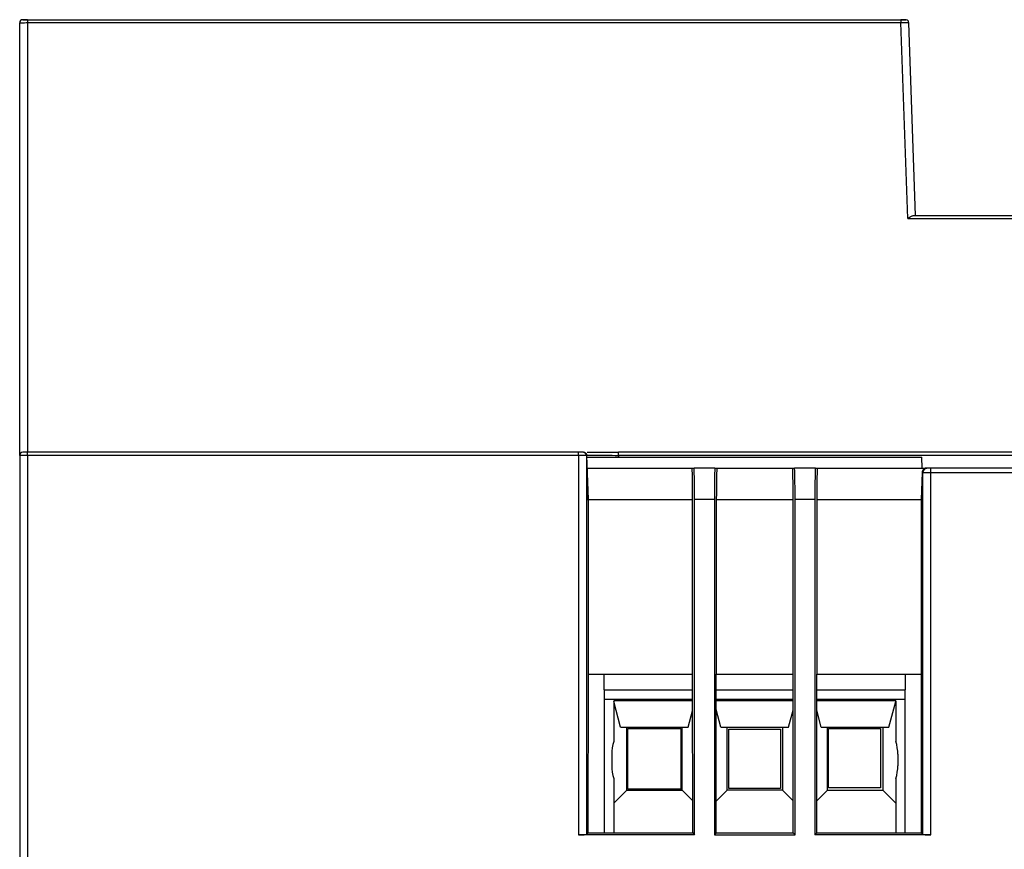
# Model space of a CAD drawing. Header units: inches. Extents: x -14 to 103, y -150 to -17.
# Tile 3 of 14: x -14 to 36, y -62 to -20. Entities that reach past the tile are written whole.
import ezdxf

# ---------------------------------------------------------------- set-up
doc = ezdxf.new("R2010")
doc.units = ezdxf.units.IN
doc.header["$MEASUREMENT"] = 0

# ---------------------------------------------------------------- blocks, each defined once
blk = doc.blocks.new('block 37')
at = {"color": 7, "lineweight": 25}
blk.add_open_spline([(-13.23, -19.545), (-13.269, -19.545), (-13.308, -19.545), (-13.345, -19.545), (-13.381, -19.545), (-13.414, -19.545), (-13.442, -19.545), (-13.469, -19.545), (-13.493, -19.545), (-13.506, -19.545), (-13.52, -19.545), (-13.525, -19.545), (-13.529, -19.545)], degree=3, knots=[0, 0, 0, 0, 1, 1, 1, 2, 2, 2, 3, 3, 3, 4, 4, 4, 4], dxfattribs=at)
blk = doc.blocks.new('block 38')
at = {"color": 7, "lineweight": 25}
blk.add_lwpolyline([(31.041, -19.536), (30.99, -19.536)], dxfattribs=at)
blk = doc.blocks.new('block 39')
at = {"color": 7, "lineweight": 25}
blk.add_open_spline([(31.257, -19.536), (31.253, -19.536), (31.249, -19.536), (31.237, -19.536), (31.225, -19.536), (31.204, -19.536), (31.179, -19.536), (31.154, -19.536), (31.125, -19.536), (31.092, -19.536), (31.076, -19.536), (31.058, -19.536), (31.041, -19.536)], degree=3, knots=[0, 0, 0, 0, 1, 1, 1, 2, 2, 2, 3, 3, 3, 4, 4, 4, 4], dxfattribs=at)
blk = doc.blocks.new('block 324')
at = {"color": 7, "lineweight": 25}
blk.add_lwpolyline([(-13.23, -41.614), (-13.23, -83.294)], dxfattribs=at)
blk = doc.blocks.new('block 325')
at = {"color": 7, "lineweight": 25}
blk.add_lwpolyline([(14.671, -41.614), (-13.23, -41.614)], dxfattribs=at)
blk = doc.blocks.new('block 326')
at = {"color": 7, "lineweight": 25}
blk.add_lwpolyline([(14.671, -41.614), (14.671, -60.832)], dxfattribs=at)
blk = doc.blocks.new('block 327')
at = {"color": 7, "lineweight": 25}
blk.add_lwpolyline([(20.54, -60.832), (14.671, -60.832)], dxfattribs=at)
blk = doc.blocks.new('block 328')
at = {"color": 7, "lineweight": 25}
blk.add_lwpolyline([(20.54, -60.832), (20.54, -43.854)], dxfattribs=at)
blk = doc.blocks.new('block 329')
at = {"color": 7, "lineweight": 25}
blk.add_lwpolyline([(21.544, -43.854), (20.54, -43.854)], dxfattribs=at)
blk = doc.blocks.new('block 330')
at = {"color": 7, "lineweight": 25}
blk.add_lwpolyline([(21.544, -43.854), (21.544, -60.832)], dxfattribs=at)
blk = doc.blocks.new('block 331')
at = {"color": 7, "lineweight": 25}
blk.add_lwpolyline([(21.544, -60.832), (25.628, -60.832)], dxfattribs=at)
blk = doc.blocks.new('block 332')
at = {"color": 7, "lineweight": 25}
blk.add_lwpolyline([(25.628, -60.832), (25.628, -43.854)], dxfattribs=at)
blk = doc.blocks.new('block 333')
at = {"color": 7, "lineweight": 25}
blk.add_lwpolyline([(26.632, -43.854), (25.628, -43.854)], dxfattribs=at)
blk = doc.blocks.new('block 334')
at = {"color": 7, "lineweight": 25}
blk.add_lwpolyline([(26.632, -43.854), (26.632, -60.832)], dxfattribs=at)
blk = doc.blocks.new('block 335')
at = {"color": 7, "lineweight": 25}
blk.add_lwpolyline([(32.501, -60.832), (26.632, -60.832)], dxfattribs=at)
blk = doc.blocks.new('block 336')
at = {"color": 7, "lineweight": 25}
blk.add_lwpolyline([(32.501, -60.832), (32.501, -42.494)], dxfattribs=at)
blk = doc.blocks.new('block 337')
at = {"color": 7, "lineweight": 25}
blk.add_lwpolyline([(39.72, -42.494), (32.501, -42.494)], dxfattribs=at)
blk = doc.blocks.new('block 356')
at = {"color": 7, "lineweight": 25}
blk.add_lwpolyline([(32.501, -42.494), (32.501, -42.254)], dxfattribs=at)
blk = doc.blocks.new('block 357')
at = {"color": 7, "lineweight": 25}
blk.add_lwpolyline([(39.72, -42.254), (32.501, -42.254)], dxfattribs=at)
blk = doc.blocks.new('block 396')
at = {"color": 7, "lineweight": 25}
blk.add_lwpolyline([(32.501, -42.494), (32.101, -42.494)], dxfattribs=at)
blk = doc.blocks.new('block 397')
at = {"color": 7, "lineweight": 25}
blk.add_open_spline([(32.341, -42.254), (32.208, -42.254), (32.101, -42.362), (32.101, -42.494)], degree=3, dxfattribs=at)
blk = doc.blocks.new('block 398')
at = {"color": 7, "lineweight": 25}
blk.add_lwpolyline([(32.501, -42.254), (32.341, -42.254)], dxfattribs=at)
blk = doc.blocks.new('block 434')
at = {"color": 7, "lineweight": 25}
blk.add_lwpolyline([(-13.63, -41.614), (-13.63, -83.294)], dxfattribs=at)
blk = doc.blocks.new('block 435')
at = {"color": 7, "lineweight": 25}
blk.add_lwpolyline([(-13.23, -41.614), (-13.63, -41.614)], dxfattribs=at)
blk = doc.blocks.new('block 461')
at = {"color": 7, "lineweight": 25}
blk.add_lwpolyline([(21.572, -42.254), (21.67, -42.254)], dxfattribs=at)
blk = doc.blocks.new('block 462')
at = {"color": 7, "lineweight": 25}
blk.add_open_spline([(21.67, -42.254), (21.655, -42.254), (21.642, -42.97), (21.642, -43.854)], degree=3, dxfattribs=at)
blk = doc.blocks.new('block 463')
at = {"color": 7, "lineweight": 25}
blk.add_lwpolyline([(21.642, -43.854), (21.642, -52.694)], dxfattribs=at)
blk = doc.blocks.new('block 464')
at = {"color": 7, "lineweight": 25}
blk.add_lwpolyline([(21.64, -60.736), (21.642, -52.694)], dxfattribs=at)
blk = doc.blocks.new('block 465')
at = {"color": 7, "lineweight": 25}
blk.add_lwpolyline([(21.64, -60.736), (21.544, -60.832)], dxfattribs=at)
blk = doc.blocks.new('block 466')
at = {"color": 7, "lineweight": 25}
blk.add_open_spline([(21.572, -42.254), (21.557, -42.254), (21.544, -42.97), (21.544, -43.854)], degree=3, dxfattribs=at)
blk = doc.blocks.new('block 467')
at = {"color": 7, "lineweight": 25}
blk.add_lwpolyline([(25.53, -52.694), (25.53, -43.854)], dxfattribs=at)
blk = doc.blocks.new('block 468')
at = {"color": 7, "lineweight": 25}
blk.add_open_spline([(25.53, -43.854), (25.53, -42.97), (25.518, -42.254), (25.502, -42.254)], degree=3, dxfattribs=at)
blk = doc.blocks.new('block 469')
at = {"color": 7, "lineweight": 25}
blk.add_lwpolyline([(25.502, -42.254), (25.6, -42.254)], dxfattribs=at)
blk = doc.blocks.new('block 470')
at = {"color": 7, "lineweight": 25}
blk.add_open_spline([(25.628, -43.854), (25.628, -42.97), (25.615, -42.254), (25.6, -42.254)], degree=3, dxfattribs=at)
blk = doc.blocks.new('block 471')
at = {"color": 7, "lineweight": 25}
blk.add_lwpolyline([(25.532, -60.736), (25.628, -60.832)], dxfattribs=at)
blk = doc.blocks.new('block 472')
at = {"color": 7, "lineweight": 25}
blk.add_lwpolyline([(25.532, -60.736), (25.53, -52.694)], dxfattribs=at)
blk = doc.blocks.new('block 473')
at = {"color": 7, "lineweight": 25}
blk.add_lwpolyline([(20.442, -52.694), (20.442, -43.854)], dxfattribs=at)
blk = doc.blocks.new('block 474')
at = {"color": 7, "lineweight": 25}
blk.add_open_spline([(20.442, -43.854), (20.442, -42.97), (20.43, -42.254), (20.414, -42.254)], degree=3, dxfattribs=at)
blk = doc.blocks.new('block 475')
at = {"color": 7, "lineweight": 25}
blk.add_lwpolyline([(20.414, -42.254), (20.512, -42.254)], dxfattribs=at)
blk = doc.blocks.new('block 476')
at = {"color": 7, "lineweight": 25}
blk.add_open_spline([(20.54, -43.854), (20.54, -42.97), (20.527, -42.254), (20.512, -42.254)], degree=3, dxfattribs=at)
blk = doc.blocks.new('block 477')
at = {"color": 7, "lineweight": 25}
blk.add_lwpolyline([(20.445, -60.736), (20.54, -60.832)], dxfattribs=at)
blk = doc.blocks.new('block 478')
at = {"color": 7, "lineweight": 25}
blk.add_lwpolyline([(20.445, -60.736), (20.442, -52.694)], dxfattribs=at)
blk = doc.blocks.new('block 479')
at = {"color": 7, "lineweight": 25}
blk.add_lwpolyline([(26.66, -42.254), (26.758, -42.254)], dxfattribs=at)
blk = doc.blocks.new('block 480')
at = {"color": 7, "lineweight": 25}
blk.add_open_spline([(26.758, -42.254), (26.743, -42.254), (26.73, -42.97), (26.73, -43.854)], degree=3, dxfattribs=at)
blk = doc.blocks.new('block 481')
at = {"color": 7, "lineweight": 25}
blk.add_lwpolyline([(26.73, -43.854), (26.73, -52.694)], dxfattribs=at)
blk = doc.blocks.new('block 482')
at = {"color": 7, "lineweight": 25}
blk.add_lwpolyline([(26.728, -60.736), (26.73, -52.694)], dxfattribs=at)
blk = doc.blocks.new('block 483')
at = {"color": 7, "lineweight": 25}
blk.add_lwpolyline([(26.728, -60.736), (26.632, -60.832)], dxfattribs=at)
blk = doc.blocks.new('block 484')
at = {"color": 7, "lineweight": 25}
blk.add_open_spline([(26.66, -42.254), (26.645, -42.254), (26.632, -42.97), (26.632, -43.854)], degree=3, dxfattribs=at)
blk = doc.blocks.new('block 485')
at = {"color": 7, "lineweight": 25}
blk.add_lwpolyline([(15.071, -41.614), (14.671, -41.614)], dxfattribs=at)
blk = doc.blocks.new('block 486')
at = {"color": 7, "lineweight": 25}
blk.add_lwpolyline([(15.071, -41.614), (15.071, -60.825)], dxfattribs=at)
blk = doc.blocks.new('block 487')
at = {"color": 7, "lineweight": 25}
blk.add_open_spline([(14.671, -60.832), (14.89, -60.832), (15.067, -60.829), (15.071, -60.825)], degree=3, dxfattribs=at)
blk = doc.blocks.new('block 488')
at = {"color": 7, "lineweight": 25}
blk.add_lwpolyline([(32.013, -60.736), (32.101, -60.825)], dxfattribs=at)
blk = doc.blocks.new('block 489')
at = {"color": 7, "lineweight": 25}
blk.add_open_spline([(32.101, -60.825), (32.105, -60.829), (32.283, -60.832), (32.501, -60.832)], degree=3, dxfattribs=at)
blk = doc.blocks.new('block 490')
at = {"color": 7, "lineweight": 25}
blk.add_lwpolyline([(26.728, -60.736), (32.013, -60.736)], dxfattribs=at)
blk = doc.blocks.new('block 491')
at = {"color": 7, "lineweight": 25}
blk.add_lwpolyline([(15.071, -60.825), (15.16, -60.736)], dxfattribs=at)
blk = doc.blocks.new('block 492')
at = {"color": 7, "lineweight": 25}
blk.add_lwpolyline([(15.16, -60.736), (20.445, -60.736)], dxfattribs=at)
blk = doc.blocks.new('block 493')
at = {"color": 7, "lineweight": 25}
blk.add_lwpolyline([(21.64, -60.736), (25.532, -60.736)], dxfattribs=at)
blk = doc.blocks.new('block 494')
at = {"color": 7, "lineweight": 25}
blk.add_lwpolyline([(32.101, -60.825), (32.101, -42.494)], dxfattribs=at)
blk = doc.blocks.new('block 495')
at = {"color": 7, "lineweight": 25}
blk.add_lwpolyline([(21.572, -42.254), (20.512, -42.254)], dxfattribs=at)
blk = doc.blocks.new('block 496')
at = {"color": 7, "lineweight": 25}
blk.add_lwpolyline([(26.66, -42.254), (25.6, -42.254)], dxfattribs=at)
blk = doc.blocks.new('block 497')
at = {"color": 7, "lineweight": 25}
blk.add_lwpolyline([(14.671, -41.614), (14.671, -41.454)], dxfattribs=at)
blk = doc.blocks.new('block 498')
at = {"color": 7, "lineweight": 25}
blk.add_lwpolyline([(14.911, -41.454), (14.671, -41.454)], dxfattribs=at)
blk = doc.blocks.new('block 499')
at = {"color": 7, "lineweight": 25}
blk.add_open_spline([(15.071, -41.614), (15.071, -41.526), (15, -41.454), (14.911, -41.454)], degree=3, dxfattribs=at)
blk = doc.blocks.new('block 503')
at = {"color": 7, "lineweight": 25}
blk.add_open_spline([(-13.47, -41.454), (-13.558, -41.454), (-13.63, -41.526), (-13.63, -41.614)], degree=3, dxfattribs=at)
blk = doc.blocks.new('block 504')
at = {"color": 7, "lineweight": 25}
blk.add_lwpolyline([(-13.23, -41.454), (-13.47, -41.454)], dxfattribs=at)
blk = doc.blocks.new('block 505')
at = {"color": 7, "lineweight": 25}
blk.add_lwpolyline([(-13.23, -41.614), (-13.23, -41.454)], dxfattribs=at)
blk = doc.blocks.new('block 506')
at = {"color": 7, "lineweight": 25}
blk.add_lwpolyline([(14.671, -41.454), (-13.23, -41.454)], dxfattribs=at)
blk = doc.blocks.new('block 533')
at = {"color": 7, "lineweight": 25}
blk.add_lwpolyline([(15.162, -52.694), (15.162, -43.854)], dxfattribs=at)
blk = doc.blocks.new('block 534')
at = {"color": 7, "lineweight": 25}
blk.add_lwpolyline([(15.16, -60.736), (15.162, -52.694)], dxfattribs=at)
blk = doc.blocks.new('block 535')
at = {"color": 7, "lineweight": 25}
blk.add_lwpolyline([(15.093, -41.614), (15.071, -41.614)], dxfattribs=at)
blk = doc.blocks.new('block 536')
at = {"color": 7, "lineweight": 25}
blk.add_lwpolyline([(15.097, -43.854), (15.093, -41.611)], dxfattribs=at)
blk = doc.blocks.new('block 537')
at = {"color": 7, "lineweight": 25}
blk.add_open_spline([(14.924, -41.454), (14.928, -41.454), (14.931, -41.454), (14.935, -41.454), (14.942, -41.455), (14.948, -41.456), (14.955, -41.457), (14.964, -41.459), (14.974, -41.462), (14.982, -41.465), (14.994, -41.47), (15.005, -41.476), (15.016, -41.483), (15.022, -41.488), (15.029, -41.493), (15.037, -41.501), (15.044, -41.508), (15.051, -41.516), (15.059, -41.528), (15.065, -41.538), (15.072, -41.55), (15.076, -41.565), (15.08, -41.579), (15.082, -41.595), (15.084, -41.611)], degree=3, knots=[0, 0, 0, 0, 1, 1, 1, 2, 2, 2, 3, 3, 3, 4, 4, 4, 5, 5, 5, 6, 6, 6, 7, 7, 7, 8, 8, 8, 8], dxfattribs=at)
blk = doc.blocks.new('block 538')
at = {"color": 7, "lineweight": 25}
blk.add_lwpolyline([(14.924, -41.454), (14.911, -41.454)], dxfattribs=at)
blk = doc.blocks.new('block 539')
at = {"color": 7, "lineweight": 25}
blk.add_lwpolyline([(32.08, -42.494), (32.077, -43.854)], dxfattribs=at)
blk = doc.blocks.new('block 540')
at = {"color": 7, "lineweight": 25}
blk.add_lwpolyline([(32.101, -42.494), (32.08, -42.494)], dxfattribs=at)
blk = doc.blocks.new('block 541')
at = {"color": 7, "lineweight": 25}
blk.add_lwpolyline([(32.01, -52.694), (32.013, -60.736)], dxfattribs=at)
blk = doc.blocks.new('block 542')
at = {"color": 7, "lineweight": 25}
blk.add_lwpolyline([(32.01, -43.854), (32.01, -52.694)], dxfattribs=at)
blk = doc.blocks.new('block 543')
at = {"color": 7, "lineweight": 25}
blk.add_open_spline([(32.08, -42.494), (32.08, -42.435), (32.107, -42.377), (32.134, -42.34), (32.162, -42.304), (32.188, -42.29), (32.207, -42.28), (32.225, -42.271), (32.236, -42.267), (32.244, -42.264), (32.252, -42.261), (32.258, -42.26), (32.261, -42.259), (32.269, -42.257), (32.271, -42.257), (32.273, -42.256), (32.275, -42.255), (32.278, -42.254), (32.298, -42.254)], degree=3, knots=[0, 0, 0, 0, 1, 1, 1, 2, 2, 2, 3, 3, 3, 4, 4, 4, 5, 5, 5, 6, 6, 6, 6], dxfattribs=at)
blk = doc.blocks.new('block 544')
at = {"color": 7, "lineweight": 25}
blk.add_lwpolyline([(32.341, -42.254), (32.298, -42.254)], dxfattribs=at)
blk = doc.blocks.new('block 609')
at = {"color": 7, "lineweight": 25}
blk.add_lwpolyline([(15.162, -43.854), (15.088, -41.611)], dxfattribs=at)
blk = doc.blocks.new('block 610')
at = {"color": 7, "lineweight": 25}
blk.add_lwpolyline([(15.097, -43.854), (15.162, -43.854)], dxfattribs=at)
blk = doc.blocks.new('block 611')
at = {"color": 7, "lineweight": 25}
blk.add_lwpolyline([(32.077, -43.854), (32.01, -43.854)], dxfattribs=at)
blk = doc.blocks.new('block 612')
at = {"color": 7, "lineweight": 25}
blk.add_lwpolyline([(32.08, -42.494), (32.058, -42.486)], dxfattribs=at)
blk = doc.blocks.new('block 613')
at = {"color": 7, "lineweight": 25}
blk.add_lwpolyline([(32.058, -42.486), (32.01, -43.854)], dxfattribs=at)
blk = doc.blocks.new('block 614')
at = {"color": 7, "lineweight": 25}
blk.add_open_spline([(32.298, -42.254), (32.258, -42.254), (32.248, -42.259), (32.241, -42.261), (32.235, -42.263), (32.233, -42.263), (32.227, -42.265), (32.224, -42.265), (32.22, -42.267), (32.214, -42.269), (32.208, -42.272), (32.2, -42.275), (32.184, -42.283), (32.168, -42.29), (32.144, -42.302), (32.117, -42.336), (32.09, -42.37), (32.06, -42.427), (32.058, -42.486)], degree=3, knots=[0, 0, 0, 0, 1, 1, 1, 2, 2, 2, 3, 3, 3, 4, 4, 4, 5, 5, 5, 6, 6, 6, 6], dxfattribs=at)
blk = doc.blocks.new('block 629')
at = {"color": 7, "lineweight": 25}
blk.add_lwpolyline([(26.73, -43.854), (32.01, -43.854)], dxfattribs=at)
blk = doc.blocks.new('block 630')
at = {"color": 7, "lineweight": 25}
blk.add_lwpolyline([(26.758, -42.254), (32.298, -42.254)], dxfattribs=at)
blk = doc.blocks.new('block 635')
at = {"color": 7, "lineweight": 25}
blk.add_lwpolyline([(21.642, -43.854), (25.53, -43.854)], dxfattribs=at)
blk = doc.blocks.new('block 636')
at = {"color": 7, "lineweight": 25}
blk.add_lwpolyline([(21.642, -52.694), (25.53, -52.694)], dxfattribs=at)
blk = doc.blocks.new('block 637')
at = {"color": 7, "lineweight": 25}
blk.add_lwpolyline([(26.73, -52.694), (32.01, -52.694)], dxfattribs=at)
blk = doc.blocks.new('block 638')
at = {"color": 7, "lineweight": 25}
blk.add_lwpolyline([(15.162, -43.854), (20.442, -43.854)], dxfattribs=at)
blk = doc.blocks.new('block 639')
at = {"color": 7, "lineweight": 25}
blk.add_lwpolyline([(15.162, -52.694), (20.442, -52.694)], dxfattribs=at)
blk = doc.blocks.new('block 640')
at = {"color": 7, "lineweight": 25}
blk.add_lwpolyline([(21.67, -42.254), (25.502, -42.254)], dxfattribs=at)
blk = doc.blocks.new('block 641')
at = {"color": 7, "lineweight": 25}
blk.add_lwpolyline([(15.106, -42.254), (20.414, -42.254)], dxfattribs=at)
blk = doc.blocks.new('block 642')
at = {"color": 7, "lineweight": 25}
blk.add_lwpolyline([(15.97, -53.974), (15.97, -60.736)], dxfattribs=at)
blk = doc.blocks.new('block 643')
at = {"color": 7, "lineweight": 25}
blk.add_lwpolyline([(25.531, -54.054), (21.642, -54.054)], dxfattribs=at)
blk = doc.blocks.new('block 644')
at = {"color": 7, "lineweight": 25}
blk.add_lwpolyline([(20.443, -54.054), (16.45, -54.054)], dxfattribs=at)
blk = doc.blocks.new('block 645')
at = {"color": 7, "lineweight": 25}
blk.add_lwpolyline([(16.45, -54.054), (16.45, -56.104)], dxfattribs=at)
blk = doc.blocks.new('block 646')
at = {"color": 7, "lineweight": 25}
blk.add_open_spline([(16.45, -56.104), (16.384, -56.315), (16.35, -56.534), (16.35, -56.754)], degree=3, dxfattribs=at)
blk = doc.blocks.new('block 647')
at = {"color": 7, "lineweight": 25}
blk.add_lwpolyline([(16.35, -56.754), (16.35, -57.334)], dxfattribs=at)
blk = doc.blocks.new('block 648')
at = {"color": 7, "lineweight": 25}
blk.add_open_spline([(16.35, -57.334), (16.35, -57.554), (16.384, -57.774), (16.45, -57.984)], degree=3, dxfattribs=at)
blk = doc.blocks.new('block 649')
at = {"color": 7, "lineweight": 25}
blk.add_lwpolyline([(16.45, -57.984), (16.45, -60.736)], dxfattribs=at)
blk = doc.blocks.new('block 650')
at = {"color": 7, "lineweight": 25}
blk.add_lwpolyline([(30.73, -57.984), (30.73, -60.736)], dxfattribs=at)
blk = doc.blocks.new('block 651')
at = {"color": 7, "lineweight": 25}
blk.add_open_spline([(30.73, -57.984), (30.796, -57.774), (30.83, -57.554), (30.83, -57.334)], degree=3, dxfattribs=at)
blk = doc.blocks.new('block 652')
at = {"color": 7, "lineweight": 25}
blk.add_lwpolyline([(30.83, -56.754), (30.83, -57.334)], dxfattribs=at)
blk = doc.blocks.new('block 653')
at = {"color": 7, "lineweight": 25}
blk.add_open_spline([(30.83, -56.754), (30.83, -56.534), (30.796, -56.315), (30.73, -56.104)], degree=3, dxfattribs=at)
blk = doc.blocks.new('block 654')
at = {"color": 7, "lineweight": 25}
blk.add_lwpolyline([(30.73, -54.054), (30.73, -56.104)], dxfattribs=at)
blk = doc.blocks.new('block 655')
at = {"color": 7, "lineweight": 25}
blk.add_lwpolyline([(30.73, -54.054), (26.73, -54.054)], dxfattribs=at)
blk = doc.blocks.new('block 656')
at = {"color": 7, "lineweight": 25}
blk.add_lwpolyline([(31.21, -60.736), (31.21, -53.974)], dxfattribs=at)
blk = doc.blocks.new('block 657')
at = {"color": 7, "lineweight": 25}
blk.add_lwpolyline([(15.97, -53.494), (20.442, -53.494)], dxfattribs=at)
blk = doc.blocks.new('block 658')
at = {"color": 7, "lineweight": 25}
blk.add_lwpolyline([(21.642, -53.494), (25.53, -53.494)], dxfattribs=at)
blk = doc.blocks.new('block 659')
at = {"color": 7, "lineweight": 25}
blk.add_lwpolyline([(26.73, -53.494), (31.21, -53.494)], dxfattribs=at)
blk = doc.blocks.new('block 660')
at = {"color": 7, "lineweight": 25}
blk.add_lwpolyline([(15.97, -53.494), (15.97, -53.974)], dxfattribs=at)
blk = doc.blocks.new('block 661')
at = {"color": 7, "lineweight": 25}
blk.add_lwpolyline([(31.21, -53.974), (31.21, -53.494)], dxfattribs=at)
blk = doc.blocks.new('block 676')
at = {"color": 7, "lineweight": 25}
blk.add_lwpolyline([(27.27, -58.574), (30.069, -58.572)], dxfattribs=at)
blk = doc.blocks.new('block 677')
at = {"color": 7, "lineweight": 25}
blk.add_lwpolyline([(30.729, -59.233), (30.069, -58.573)], dxfattribs=at)
blk = doc.blocks.new('block 678')
at = {"color": 7, "lineweight": 25}
blk.add_lwpolyline([(26.728, -59.116), (27.27, -58.574)], dxfattribs=at)
blk = doc.blocks.new('block 679')
at = {"color": 7, "lineweight": 25}
blk.add_lwpolyline([(20.444, -59.108), (19.908, -58.572)], dxfattribs=at)
blk = doc.blocks.new('block 680')
at = {"color": 7, "lineweight": 25}
blk.add_lwpolyline([(16.454, -59.229), (17.11, -58.574)], dxfattribs=at)
blk = doc.blocks.new('block 681')
at = {"color": 7, "lineweight": 25}
blk.add_lwpolyline([(17.11, -58.574), (18.51, -58.572)], dxfattribs=at)
blk = doc.blocks.new('block 682')
at = {"color": 7, "lineweight": 25}
blk.add_open_spline([(19.91, -58.57), (19.443, -58.57), (18.977, -58.572), (18.51, -58.572)], degree=3, dxfattribs=at)
blk = doc.blocks.new('block 683')
at = {"color": 7, "lineweight": 25}
blk.add_lwpolyline([(24.99, -58.571), (22.19, -58.574)], dxfattribs=at)
blk = doc.blocks.new('block 684')
at = {"color": 7, "lineweight": 25}
blk.add_lwpolyline([(25.532, -59.116), (24.989, -58.573)], dxfattribs=at)
blk = doc.blocks.new('block 685')
at = {"color": 7, "lineweight": 25}
blk.add_lwpolyline([(21.64, -59.124), (22.19, -58.574)], dxfattribs=at)
blk = doc.blocks.new('block 718')
at = {"color": 7, "lineweight": 25}
blk.add_lwpolyline([(15.97, -53.494), (15.97, -52.694)], dxfattribs=at)
blk = doc.blocks.new('block 719')
at = {"color": 7, "lineweight": 25}
blk.add_lwpolyline([(31.21, -52.694), (31.21, -53.494)], dxfattribs=at)
blk = doc.blocks.new('block 721')
at = {"color": 7, "lineweight": 25}
blk.add_lwpolyline([(17.11, -58.57), (17.11, -55.374)], dxfattribs=at)
blk = doc.blocks.new('block 722')
at = {"color": 7, "lineweight": 25}
blk.add_lwpolyline([(17.11, -58.574), (17.11, -58.57)], dxfattribs=at)
blk = doc.blocks.new('block 723')
at = {"color": 7, "lineweight": 25}
blk.add_lwpolyline([(16.45, -59.229), (16.454, -59.229)], dxfattribs=at)
blk = doc.blocks.new('block 724')
at = {"color": 7, "lineweight": 25}
blk.add_lwpolyline([(16.798, -55.374), (16.45, -54.075)], dxfattribs=at)
blk = doc.blocks.new('block 725')
at = {"color": 7, "lineweight": 25}
blk.add_lwpolyline([(22.19, -58.574), (22.19, -55.374)], dxfattribs=at)
blk = doc.blocks.new('block 726')
at = {"color": 7, "lineweight": 25}
blk.add_lwpolyline([(21.878, -55.374), (21.642, -54.491)], dxfattribs=at)
blk = doc.blocks.new('block 727')
at = {"color": 7, "lineweight": 25}
blk.add_lwpolyline([(30.07, -55.374), (30.07, -58.572)], dxfattribs=at)
blk = doc.blocks.new('block 728')
at = {"color": 7, "lineweight": 25}
blk.add_lwpolyline([(30.382, -55.374), (30.73, -54.075)], dxfattribs=at)
blk = doc.blocks.new('block 729')
at = {"color": 7, "lineweight": 25}
blk.add_lwpolyline([(19.91, -58.571), (19.91, -55.374)], dxfattribs=at)
blk = doc.blocks.new('block 730')
at = {"color": 7, "lineweight": 25}
blk.add_lwpolyline([(20.222, -55.374), (20.443, -54.551)], dxfattribs=at)
blk = doc.blocks.new('block 731')
at = {"color": 7, "lineweight": 25}
blk.add_lwpolyline([(27.27, -58.574), (27.27, -55.374)], dxfattribs=at)
blk = doc.blocks.new('block 732')
at = {"color": 7, "lineweight": 25}
blk.add_lwpolyline([(26.958, -55.374), (26.729, -54.521)], dxfattribs=at)
blk = doc.blocks.new('block 733')
at = {"color": 7, "lineweight": 25}
blk.add_lwpolyline([(24.99, -55.374), (24.99, -58.572)], dxfattribs=at)
blk = doc.blocks.new('block 734')
at = {"color": 7, "lineweight": 25}
blk.add_lwpolyline([(25.302, -55.374), (25.531, -54.521)], dxfattribs=at)
blk = doc.blocks.new('block 754')
at = {"color": 7, "lineweight": 25}
blk.add_lwpolyline([(16.798, -55.374), (20.222, -55.374)], dxfattribs=at)
blk = doc.blocks.new('block 755')
at = {"color": 7, "lineweight": 25}
blk.add_lwpolyline([(21.878, -55.374), (25.302, -55.374)], dxfattribs=at)
blk = doc.blocks.new('block 756')
at = {"color": 7, "lineweight": 25}
blk.add_lwpolyline([(26.958, -55.374), (30.382, -55.374)], dxfattribs=at)
blk = doc.blocks.new('block 764')
at = {"color": 7, "lineweight": 25}
blk.add_lwpolyline([(15.087, -41.694), (32.051, -41.694)], dxfattribs=at)
blk = doc.blocks.new('block 765')
at = {"color": 7, "lineweight": 25}
blk.add_lwpolyline([(32.061, -42.254), (32.051, -41.694)], dxfattribs=at)
blk = doc.blocks.new('block 766')
at = {"color": 7, "lineweight": 25}
blk.add_lwpolyline([(17.169, -55.444), (19.852, -55.444)], dxfattribs=at)
blk = doc.blocks.new('block 767')
at = {"color": 7, "lineweight": 25}
blk.add_lwpolyline([(17.169, -58.521), (17.169, -55.444)], dxfattribs=at)
blk = doc.blocks.new('block 768')
at = {"color": 7, "lineweight": 25}
blk.add_lwpolyline([(19.852, -58.521), (17.169, -58.521)], dxfattribs=at)
blk = doc.blocks.new('block 769')
at = {"color": 7, "lineweight": 25}
blk.add_lwpolyline([(19.852, -55.444), (19.852, -58.521)], dxfattribs=at)
blk = doc.blocks.new('block 770')
at = {"color": 7, "lineweight": 25}
blk.add_lwpolyline([(17.11, -58.57), (19.91, -58.57)], dxfattribs=at)
blk = doc.blocks.new('block 771')
at = {"color": 7, "lineweight": 25}
blk.add_lwpolyline([(22.268, -55.478), (24.896, -55.478)], dxfattribs=at)
blk = doc.blocks.new('block 772')
at = {"color": 7, "lineweight": 25}
blk.add_lwpolyline([(22.268, -58.483), (22.268, -55.478)], dxfattribs=at)
blk = doc.blocks.new('block 773')
at = {"color": 7, "lineweight": 25}
blk.add_lwpolyline([(24.896, -55.478), (24.896, -58.483)], dxfattribs=at)
blk = doc.blocks.new('block 774')
at = {"color": 7, "lineweight": 25}
blk.add_lwpolyline([(24.896, -58.483), (22.268, -58.483)], dxfattribs=at)
blk = doc.blocks.new('block 775')
at = {"color": 7, "lineweight": 25}
blk.add_lwpolyline([(27.319, -55.447), (29.959, -55.447)], dxfattribs=at)
blk = doc.blocks.new('block 776')
at = {"color": 7, "lineweight": 25}
blk.add_lwpolyline([(27.319, -58.461), (27.319, -55.447)], dxfattribs=at)
blk = doc.blocks.new('block 777')
at = {"color": 7, "lineweight": 25}
blk.add_lwpolyline([(29.959, -55.447), (29.959, -58.461)], dxfattribs=at)
blk = doc.blocks.new('block 778')
at = {"color": 7, "lineweight": 25}
blk.add_lwpolyline([(29.959, -58.461), (27.319, -58.461)], dxfattribs=at)
blk = doc.blocks.new('block 807')
at = {"color": 7, "lineweight": 25}
blk.add_open_spline([(15.084, -41.608), (15.084, -41.608), (15.125, -41.607), (15.205, -41.607), (15.285, -41.606), (15.404, -41.606), (15.552, -41.606), (15.7, -41.606), (15.878, -41.606), (16.071, -41.607), (16.264, -41.607), (16.474, -41.608), (16.683, -41.608)], degree=3, knots=[0, 0, 0, 0, 1, 1, 1, 2, 2, 2, 3, 3, 3, 4, 4, 4, 4], dxfattribs=at)
blk = doc.blocks.new('block 808')
at = {"color": 7, "lineweight": 25}
blk.add_lwpolyline([(16.683, -41.608), (16.686, -41.694)], dxfattribs=at)
blk = doc.blocks.new('block 809')
at = {"color": 7, "lineweight": 25}
blk.add_lwpolyline([(16.683, -41.608), (16.683, -41.454)], dxfattribs=at)
blk = doc.blocks.new('block 810')
at = {"color": 7, "lineweight": 25}
blk.add_open_spline([(15.098, -41.454), (15.177, -41.454), (15.289, -41.454), (15.419, -41.454), (15.548, -41.454), (15.692, -41.454), (15.838, -41.454), (15.984, -41.454), (16.13, -41.454), (16.272, -41.454), (16.414, -41.454), (16.55, -41.454), (16.683, -41.454)], degree=3, knots=[0, 0, 0, 0, 1, 1, 1, 2, 2, 2, 3, 3, 3, 4, 4, 4, 4], dxfattribs=at)
blk = doc.blocks.new('block 853')
at = {"color": 7, "lineweight": 25}
blk.add_lwpolyline([(38.37, -41.608), (16.683, -41.608)], dxfattribs=at)
blk = doc.blocks.new('block 854')
at = {"color": 7, "lineweight": 25}
blk.add_lwpolyline([(38.37, -41.454), (16.683, -41.454)], dxfattribs=at)
blk = doc.blocks.new('block 879')
at = {"color": 7, "lineweight": 25}
blk.add_lwpolyline([(-13.23, -19.683), (-13.23, -41.454)], dxfattribs=at)
blk = doc.blocks.new('block 880')
at = {"color": 7, "lineweight": 25}
blk.add_lwpolyline([(-13.23, -19.683), (30.99, -19.683)], dxfattribs=at)
blk = doc.blocks.new('block 881')
at = {"color": 7, "lineweight": 25}
blk.add_lwpolyline([(31.336, -29.603), (30.99, -19.683)], dxfattribs=at)
blk = doc.blocks.new('block 882')
at = {"color": 7, "lineweight": 25}
blk.add_lwpolyline([(31.336, -29.603), (37.387, -29.603)], dxfattribs=at)
blk = doc.blocks.new('block 885')
at = {"color": 7, "lineweight": 25}
blk.add_open_spline([(-13.63, -19.694), (-13.63, -19.692), (-13.587, -19.69), (-13.513, -19.688), (-13.439, -19.687), (-13.335, -19.685), (-13.23, -19.683)], degree=3, knots=[0, 0, 0, 0, 1, 1, 1, 2, 2, 2, 2], dxfattribs=at)
blk = doc.blocks.new('block 886')
at = {"color": 7, "lineweight": 25}
blk.add_lwpolyline([(-13.63, -41.614), (-13.63, -19.694)], dxfattribs=at)
blk = doc.blocks.new('block 938')
at = {"color": 7, "lineweight": 25}
blk.add_lwpolyline([(31.642, -29.454), (37.387, -29.454)], dxfattribs=at)
blk = doc.blocks.new('block 940')
at = {"color": 7, "lineweight": 25}
blk.add_open_spline([(31.336, -29.603), (31.353, -29.592), (31.371, -29.581), (31.388, -29.57), (31.403, -29.561), (31.418, -29.551), (31.433, -29.542), (31.445, -29.535), (31.457, -29.528), (31.469, -29.521), (31.479, -29.515), (31.488, -29.51), (31.498, -29.505), (31.518, -29.494), (31.537, -29.485), (31.556, -29.476), (31.573, -29.469), (31.589, -29.463), (31.604, -29.46), (31.617, -29.457), (31.63, -29.455), (31.642, -29.454)], degree=3, knots=[0, 0, 0, 0, 1, 1, 1, 2, 2, 2, 3, 3, 3, 4, 4, 4, 5, 5, 5, 6, 6, 6, 7, 7, 7, 7], dxfattribs=at)
blk = doc.blocks.new('block 980')
at = {"color": 7, "lineweight": 25}
blk.add_open_spline([(30.99, -19.683), (31.009, -19.683), (31.028, -19.683), (31.047, -19.682), (31.067, -19.682), (31.086, -19.682), (31.105, -19.682), (31.124, -19.682), (31.143, -19.682), (31.161, -19.682), (31.179, -19.682), (31.197, -19.682), (31.214, -19.682), (31.231, -19.682), (31.247, -19.682), (31.263, -19.682), (31.278, -19.683), (31.292, -19.683), (31.305, -19.683), (31.318, -19.683), (31.33, -19.684), (31.34, -19.684), (31.351, -19.684), (31.359, -19.685), (31.367, -19.685), (31.374, -19.686), (31.38, -19.686), (31.383, -19.687), (31.387, -19.687), (31.388, -19.688), (31.389, -19.688)], degree=3, knots=[0, 0, 0, 0, 1, 1, 1, 2, 2, 2, 3, 3, 3, 4, 4, 4, 5, 5, 5, 6, 6, 6, 7, 7, 7, 8, 8, 8, 9, 9, 9, 10, 10, 10, 10], dxfattribs=at)
blk = doc.blocks.new('block 981')
at = {"color": 7, "lineweight": 25}
blk.add_lwpolyline([(31.73, -29.454), (31.389, -19.688)], dxfattribs=at)
blk = doc.blocks.new('block 1143')
at = {"color": 7, "lineweight": 25}
blk.add_lwpolyline([(-13.23, -19.534), (30.99, -19.534)], dxfattribs=at)
blk = doc.blocks.new('block 1144')
at = {"color": 7, "lineweight": 25}
blk.add_lwpolyline([(30.99, -19.534), (30.99, -19.683)], dxfattribs=at)
blk = doc.blocks.new('block 1145')
at = {"color": 7, "lineweight": 25}
blk.add_lwpolyline([(-13.23, -19.534), (-13.23, -19.683)], dxfattribs=at)
blk = doc.blocks.new('block 1146')
at = {"color": 7, "lineweight": 25}
blk.add_open_spline([(-13.47, -19.534), (-13.47, -19.534), (-13.467, -19.534), (-13.459, -19.534), (-13.452, -19.534), (-13.441, -19.534), (-13.423, -19.534), (-13.387, -19.534), (-13.322, -19.534), (-13.23, -19.534)], degree=3, knots=[0, 0, 0, 0, 1, 1, 1, 2, 2, 2, 3, 3, 3, 3], dxfattribs=at)
blk = doc.blocks.new('block 1147')
at = {"color": 7, "lineweight": 25}
blk.add_open_spline([(-13.47, -19.534), (-13.558, -19.534), (-13.63, -19.606), (-13.63, -19.694)], degree=3, dxfattribs=at)
blk = doc.blocks.new('block 1148')
at = {"color": 7, "lineweight": 25}
blk.add_open_spline([(30.99, -19.534), (31.038, -19.534), (31.084, -19.534), (31.132, -19.534), (31.156, -19.534), (31.179, -19.534), (31.198, -19.534), (31.216, -19.534), (31.229, -19.534), (31.229, -19.534)], degree=3, knots=[0, 0, 0, 0, 1, 1, 1, 2, 2, 2, 3, 3, 3, 3], dxfattribs=at)
blk = doc.blocks.new('block 1149')
at = {"color": 7, "lineweight": 25}
blk.add_open_spline([(31.389, -19.688), (31.386, -19.613), (31.332, -19.55), (31.257, -19.536)], degree=3, dxfattribs=at)
blk = doc.blocks.new('block 1704')
at = {"color": 253, "lineweight": 25}
blk.add_lwpolyline([(31.21, -53.974), (26.73, -53.974)], dxfattribs=at)
blk = doc.blocks.new('block 1705')
at = {"color": 253, "lineweight": 25}
blk.add_lwpolyline([(25.53, -53.974), (21.642, -53.974)], dxfattribs=at)
blk = doc.blocks.new('block 1706')
at = {"color": 253, "lineweight": 25}
blk.add_lwpolyline([(20.443, -53.974), (15.97, -53.974)], dxfattribs=at)

msp = doc.modelspace()

# ---------------------------------------------------------------- block references
for name in ['block 1147', 'block 885', 'block 886', 'block 37', 'block 1146', 'block 1143', 'block 1145', 'block 879', 'block 880', 'block 1144', 'block 1148', 'block 38', 'block 980', 'block 881', 'block 39', 'block 1149', 'block 981', 'block 940', 'block 882', 'block 938', 'block 503', 'block 434', 'block 435', 'block 504', 'block 505', 'block 506', 'block 324', 'block 325', 'block 497', 'block 498', 'block 326', 'block 485', 'block 499', 'block 538', 'block 537', 'block 486', 'block 535', 'block 807', 'block 764', 'block 609', 'block 536', 'block 810', 'block 809', 'block 854', 'block 808', 'block 853', 'block 765', 'block 641', 'block 474', 'block 475', 'block 476', 'block 495', 'block 466', 'block 461', 'block 462', 'block 640', 'block 468', 'block 469', 'block 470', 'block 496', 'block 484', 'block 479', 'block 480', 'block 630', 'block 614', 'block 543', 'block 397', 'block 544', 'block 398', 'block 356', 'block 357', 'block 613', 'block 612', 'block 539', 'block 540', 'block 396', 'block 494', 'block 336', 'block 337', 'block 610', 'block 533', 'block 638', 'block 473', 'block 328', 'block 329', 'block 330', 'block 463', 'block 635', 'block 467', 'block 332', 'block 333', 'block 334', 'block 481', 'block 629', 'block 542', 'block 611', 'block 534', 'block 639', 'block 718', 'block 478', 'block 464', 'block 636', 'block 472', 'block 482', 'block 637', 'block 719', 'block 541', 'block 657', 'block 660', 'block 658', 'block 659', 'block 661', 'block 642', 'block 1706', 'block 644', 'block 645', 'block 724', 'block 1705', 'block 643', 'block 1704', 'block 655', 'block 728', 'block 654', 'block 656', 'block 730', 'block 726', 'block 734', 'block 732', 'block 754', 'block 721', 'block 766', 'block 767', 'block 769', 'block 729', 'block 755', 'block 725', 'block 771', 'block 772', 'block 773', 'block 733', 'block 756', 'block 731', 'block 775', 'block 776', 'block 777', 'block 727', 'block 646', 'block 653', 'block 647', 'block 652', 'block 648', 'block 651', 'block 649', 'block 650', 'block 680', 'block 722', 'block 770', 'block 681', 'block 768', 'block 682', 'block 679', 'block 685', 'block 683', 'block 774', 'block 684', 'block 678', 'block 676', 'block 778', 'block 677', 'block 723', 'block 491', 'block 492', 'block 477', 'block 465', 'block 493', 'block 471', 'block 483', 'block 490', 'block 488', 'block 487', 'block 327', 'block 331', 'block 335', 'block 489']:
    msp.add_blockref(name, (0, 0))

doc.saveas('drawing.dxf')
